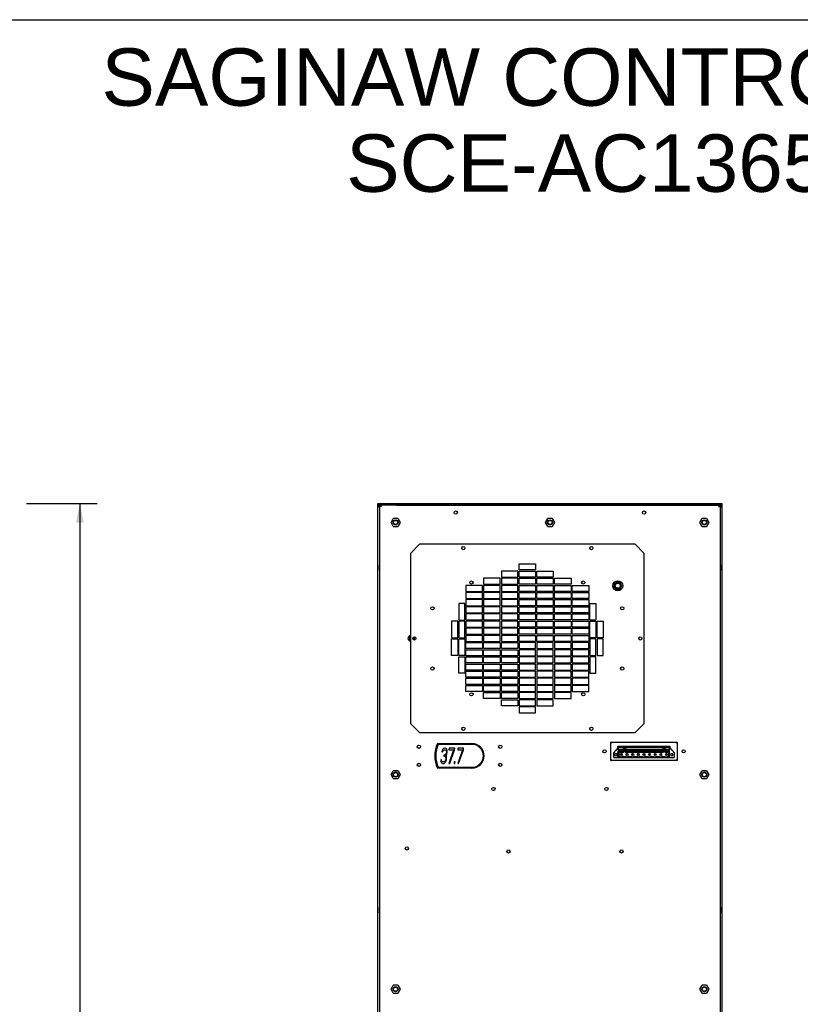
# Model space of a CAD drawing. Header units: inches. Extents: x 0 to 170, y 0 to 110.
# Tile 11 of 12: x 88 to 129, y 59 to 110. Entities that reach past the tile are written whole.
import ezdxf

# ---------------------------------------------------------------- set-up
doc = ezdxf.new("R2010")
doc.units = ezdxf.units.IN
doc.header["$LTSCALE"] = 9.35
doc.header["$MEASUREMENT"] = 0
doc.layers.get('0').update_dxf_attribs({"linetype": 'CONTINUOUS'})
doc.layers.add('DIMENSIONS', color=7, linetype='CONTINUOUS')
doc.styles.get("Standard").update_dxf_attribs({"font": 'arial.ttf'})
doc.dimstyles.new('DIMSTYLE_1', dxfattribs={"dimtxt": 0.85, "dimasz": 1, "dimexe": 0.09, "dimexo": 0.07, "dimgap": 0.0425, "dimtad": 0, "dimtih": 1, "dimtoh": 1, "dimzin": 4, "dimdsep": 46, "dimtxsty": 'Standard', "dimblk": '_FILLED', "dimblk1": '_FILLED', "dimblk2": '_FILLED', "dimcen": 0.09, "dimazin": 1, "dimtfac": 1, "dimtdec": 3, "dimtofl": 0, "dimtmove": 0, "dimatfit": 3, "dimldrblk": '_FILLED', "dimfxl": 0, "dimtolj": 1, "dimtzin": 4, "dimarcsym": 0})

# ---------------------------------------------------------------- blocks, each defined once
blk = doc.blocks.new('_FILLED')
at = {"color": 0, "linetype": 'ByBlock'}
blk.add_solid([(0, 0), (-1, 0.2), (-1, -0.2)], dxfattribs=at)
blk = doc.blocks.new('*D3')
at = {"layer": 'DIMENSIONS', "color": 2, "linetype": 'Continuous'}
for p, q in [((88.746, 84.7), (90.049, 84.7)), ((90.049, 84.7), (92.434, 84.7)), ((91.534, 84.7), (91.534, 55.036)), ((91.534, 23.672), (91.534, 53.336)), ((88.746, 23.672), (90.049, 23.672)), ((90.049, 23.672), (92.434, 23.672))]:
    blk.add_line(p, q, dxfattribs=at)
for p, rotation in [((91.534, 84.7), 90), ((91.534, 23.672), 270)]:
    blk.add_blockref('_FILLED', p, dxfattribs=dict(at, rotation=rotation))
at = {"layer": 'DIMENSIONS', "color": 2, "linetype": 'Continuous', "insert": (91.534, 54.611), "char_height": 0.85, "width": 2.97026, "attachment_point": 2, "line_spacing_factor": 0.9}
blk.add_mtext('61.02', dxfattribs=at)

msp = doc.modelspace()

# ---------------------------------------------------------------- linework, layer by layer
at = {"color": 7, "linetype": 'Continuous'}
for p, q in [((0, 110), (170, 110)), ((107.1129, 23.7504), (107.1129, 84.7004)), ((107.1129, 84.7004), (125.105, 84.7004)), ((125.105, 84.6611), (107.1129, 84.6611)), ((107.1156, 84.6024), (107.1129, 84.5821)), ((107.1523, 84.5261), (107.1129, 84.5261)), ((107.1916, 84.5033), (107.1129, 84.5033)), ((107.152, 84.6502), (107.1358, 84.6376)), ((107.1523, 84.5033), (107.1523, 84.5821)), ((107.1718, 84.6162), (107.1812, 84.6202)), ((107.1812, 84.6202), (107.1913, 84.6217)), ((107.1914, 84.6609), (107.1916, 23.8291)), ((108.0971, 84.6217), (107.1914, 84.6217)), ((107.2113, 24.2228), (107.2113, 84.6167)), ((107.2137, 84.6039), (107.2113, 84.6163)), ((107.2503, 84.5644), (107.2338, 84.5779)), ((107.2507, 84.6165), (107.2507, 84.5771)), ((107.2522, 84.6017), (107.2507, 84.6158)), ((107.2668, 84.57), (107.2633, 84.5754)), ((107.2645, 84.6065), (107.2709, 84.5939)), ((107.2668, 84.57), (107.2713, 84.5654)), ((107.2709, 84.5939), (107.2774, 84.5771)), ((107.2713, 84.5654), (107.2775, 84.5574)), ((107.2774, 84.5771), (107.2837, 84.5582)), ((107.2837, 84.5582), (107.2901, 84.5378)), ((108.0971, 84.6165), (108.0971, 84.6609)), ((108.0971, 84.6165), (124.1208, 84.6165)), ((124.1208, 84.6165), (124.1208, 84.6609)), ((124.1208, 84.6217), (125.0266, 84.6217)), ((124.9511, 84.5699), (124.9555, 84.5771)), ((124.9602, 84.6144), (124.9669, 84.6165)), ((124.9658, 84.6024), (124.9672, 84.6154)), ((124.9671, 84.564), (124.9829, 84.5768)), ((124.9672, 84.5771), (124.9672, 84.6165)), ((125.0038, 84.6028), (125.0066, 84.6163)), ((125.0066, 84.6167), (125.0066, 24.2228)), ((125.0263, 23.8291), (125.0265, 84.6609)), ((125.105, 84.5033), (125.0263, 84.5033)), ((125.0471, 84.6581), (125.0269, 84.6609)), ((125.0604, 84.6018), (125.0643, 84.5923)), ((125.0643, 84.5923), (125.0656, 84.5821)), ((125.0656, 84.5033), (125.0656, 84.5821)), ((125.0656, 84.5261), (125.105, 84.5261)), ((125.105, 23.7504), (125.105, 84.7004)), ((107.1912, 83.8074), (107.2113, 83.8074)), ((107.2113, 83.7321), (107.1916, 83.7321)), ((107.8017, 83.711), (107.9199, 83.9158)), ((107.9199, 83.5063), (107.8017, 83.711)), ((108.1563, 83.9158), (107.9199, 83.9158)), ((107.9199, 83.5063), (108.1563, 83.5063)), ((108.1563, 83.9158), (108.2745, 83.711)), ((108.2745, 83.711), (108.1563, 83.5063)), ((115.8726, 83.711), (115.9908, 83.9158)), ((115.9908, 83.5063), (115.8726, 83.711)), ((116.2271, 83.9158), (115.9908, 83.9158)), ((115.9908, 83.5063), (116.2271, 83.5063)), ((116.2271, 83.9158), (116.3453, 83.711)), ((116.3453, 83.711), (116.2271, 83.5063)), ((123.9434, 83.711), (124.0616, 83.9158)), ((124.0616, 83.5063), (123.9434, 83.711)), ((124.298, 83.9158), (124.0616, 83.9158)), ((124.0616, 83.5063), (124.298, 83.5063)), ((124.298, 83.9158), (124.4162, 83.711)), ((124.4162, 83.711), (124.298, 83.5063)), ((125.0266, 83.8074), (125.0066, 83.8074)), ((125.0263, 83.7321), (125.0066, 83.7321)), ((108.8255, 82.0942), (109.2979, 82.5666)), ((120.5578, 82.5666), (109.2979, 82.5666)), ((120.5578, 82.5666), (121.0302, 82.0942)), ((108.8255, 82.0942), (108.8255, 73.1965)), ((121.0302, 73.1965), (121.0302, 82.0942)), ((107.1995, 81.211), (107.1995, 81.4866)), ((107.208, 81.4852), (107.1995, 81.4866)), ((114.4948, 81.228), (114.4948, 81.543)), ((114.4948, 81.543), (115.3609, 81.543)), ((115.3609, 81.543), (115.3609, 81.228)), ((125.0099, 81.4852), (125.0184, 81.4866)), ((125.0184, 81.4866), (125.0184, 81.211)), ((107.208, 81.2124), (107.1995, 81.211)), ((113.5696, 81.169), (113.5696, 80.854)), ((114.4357, 81.169), (113.5696, 81.169)), ((113.5696, 80.854), (114.4357, 80.854)), ((114.4357, 80.854), (114.4357, 81.169)), ((115.3609, 81.228), (114.4948, 81.228)), ((114.4948, 80.854), (114.4948, 81.169)), ((114.4948, 81.169), (115.3609, 81.169)), ((115.3609, 80.854), (114.4948, 80.854)), ((115.3609, 81.169), (115.3609, 80.854)), ((115.42, 80.854), (115.42, 81.169)), ((115.42, 81.169), (116.2861, 81.169)), ((116.2861, 80.854), (115.42, 80.854)), ((116.2861, 81.169), (116.2861, 80.854)), ((125.0099, 81.2124), (125.0184, 81.211)), ((111.7192, 80.4209), (111.7192, 80.106)), ((112.5853, 80.4209), (111.7192, 80.4209)), ((112.5853, 80.106), (112.5853, 80.4209)), ((112.6444, 80.7949), (112.6444, 80.48)), ((113.5105, 80.7949), (112.6444, 80.7949)), ((112.6444, 80.48), (113.5105, 80.48)), ((112.6444, 80.4209), (112.6444, 80.106)), ((113.5105, 80.4209), (112.6444, 80.4209)), ((113.5105, 80.48), (113.5105, 80.7949)), ((113.5105, 80.106), (113.5105, 80.4209)), ((113.5696, 80.7949), (113.5696, 80.48)), ((114.4357, 80.7949), (113.5696, 80.7949)), ((113.5696, 80.48), (114.4357, 80.48)), ((113.5696, 80.4209), (113.5696, 80.106)), ((114.4357, 80.4209), (113.5696, 80.4209)), ((114.4357, 80.48), (114.4357, 80.7949)), ((114.4357, 80.106), (114.4357, 80.4209)), ((114.4948, 80.48), (114.4948, 80.7949)), ((114.4948, 80.7949), (115.3609, 80.7949)), ((115.3609, 80.48), (114.4948, 80.48)), ((114.4948, 80.106), (114.4948, 80.4209)), ((114.4948, 80.4209), (115.3609, 80.4209)), ((115.3609, 80.7949), (115.3609, 80.48)), ((115.3609, 80.4209), (115.3609, 80.106)), ((115.42, 80.48), (115.42, 80.7949)), ((115.42, 80.7949), (116.2861, 80.7949)), ((116.2861, 80.48), (115.42, 80.48)), ((115.42, 80.106), (115.42, 80.4209)), ((115.42, 80.4209), (116.2861, 80.4209)), ((116.2861, 80.7949), (116.2861, 80.48)), ((116.2861, 80.4209), (116.2861, 80.106)), ((116.3452, 80.48), (116.3452, 80.7949)), ((116.3452, 80.7949), (117.2113, 80.7949)), ((117.2113, 80.48), (116.3452, 80.48)), ((116.3452, 80.106), (116.3452, 80.4209)), ((116.3452, 80.4209), (117.2113, 80.4209)), ((117.2113, 80.7949), (117.2113, 80.48)), ((117.2113, 80.4209), (117.2113, 80.106)), ((117.2704, 80.106), (117.2704, 80.4209)), ((117.2704, 80.4209), (118.1365, 80.4209)), ((118.1365, 80.4209), (118.1365, 80.106)), ((119.5443, 80.5883), (119.4363, 80.4012)), ((119.4363, 80.4012), (119.5443, 80.2142)), ((119.7602, 80.5883), (119.5443, 80.5883)), ((119.8682, 80.4012), (119.7602, 80.5883)), ((119.7602, 80.2142), (119.8682, 80.4012)), ((111.7192, 80.106), (112.5853, 80.106)), ((111.7192, 80.0469), (111.7192, 79.732)), ((112.5853, 80.0469), (111.7192, 80.0469)), ((112.5853, 79.732), (112.5853, 80.0469)), ((112.6444, 80.106), (113.5105, 80.106)), ((112.6444, 80.0469), (112.6444, 79.732)), ((113.5105, 80.0469), (112.6444, 80.0469)), ((113.5105, 79.732), (113.5105, 80.0469)), ((113.5696, 80.106), (114.4357, 80.106)), ((113.5696, 80.0469), (113.5696, 79.732)), ((114.4357, 80.0469), (113.5696, 80.0469)), ((114.4357, 79.732), (114.4357, 80.0469)), ((115.3609, 80.106), (114.4948, 80.106)), ((114.4948, 79.732), (114.4948, 80.0469)), ((114.4948, 80.0469), (115.3609, 80.0469)), ((115.3609, 80.0469), (115.3609, 79.732)), ((116.2861, 80.106), (115.42, 80.106)), ((115.42, 79.732), (115.42, 80.0469)), ((115.42, 80.0469), (116.2861, 80.0469)), ((116.2861, 80.0469), (116.2861, 79.732)), ((117.2113, 80.106), (116.3452, 80.106)), ((116.3452, 79.732), (116.3452, 80.0469)), ((116.3452, 80.0469), (117.2113, 80.0469)), ((117.2113, 80.0469), (117.2113, 79.732)), ((118.1365, 80.106), (117.2704, 80.106)), ((117.2704, 79.732), (117.2704, 80.0469)), ((117.2704, 80.0469), (118.1365, 80.0469)), ((118.1365, 80.0469), (118.1365, 79.732)), ((119.5443, 80.2142), (119.7602, 80.2142)), ((111.3452, 79.4662), (111.3452, 78.6001)), ((111.6601, 79.4662), (111.3452, 79.4662)), ((111.6601, 78.6001), (111.6601, 79.4662)), ((111.7192, 79.732), (112.5853, 79.732)), ((111.7192, 79.6729), (111.7192, 79.3579)), ((112.5853, 79.6729), (111.7192, 79.6729)), ((111.7192, 79.3579), (112.5853, 79.3579)), ((111.7192, 79.2989), (111.7192, 78.9839)), ((112.5853, 79.2989), (111.7192, 79.2989)), ((112.5853, 79.3579), (112.5853, 79.6729)), ((112.5853, 78.9839), (112.5853, 79.2989)), ((112.6444, 79.732), (113.5105, 79.732)), ((112.6444, 79.6729), (112.6444, 79.3579)), ((113.5105, 79.6729), (112.6444, 79.6729)), ((112.6444, 79.3579), (113.5105, 79.3579)), ((112.6444, 79.2989), (112.6444, 78.9839)), ((113.5105, 79.2989), (112.6444, 79.2989)), ((113.5105, 79.3579), (113.5105, 79.6729)), ((113.5105, 78.9839), (113.5105, 79.2989)), ((113.5696, 79.732), (114.4357, 79.732)), ((113.5696, 79.6729), (113.5696, 79.3579)), ((114.4357, 79.6729), (113.5696, 79.6729)), ((113.5696, 79.3579), (114.4357, 79.3579)), ((113.5696, 79.2989), (113.5696, 78.9839)), ((114.4357, 79.2989), (113.5696, 79.2989)), ((114.4357, 79.3579), (114.4357, 79.6729)), ((114.4357, 78.9839), (114.4357, 79.2989)), ((115.3609, 79.732), (114.4948, 79.732)), ((114.4948, 79.3579), (114.4948, 79.6729)), ((114.4948, 79.6729), (115.3609, 79.6729)), ((115.3609, 79.3579), (114.4948, 79.3579)), ((114.4948, 78.9839), (114.4948, 79.2989)), ((114.4948, 79.2989), (115.3609, 79.2989)), ((115.3609, 79.6729), (115.3609, 79.3579)), ((115.3609, 79.2989), (115.3609, 78.9839)), ((116.2861, 79.732), (115.42, 79.732)), ((115.42, 79.3579), (115.42, 79.6729)), ((115.42, 79.6729), (116.2861, 79.6729)), ((116.2861, 79.3579), (115.42, 79.3579)), ((115.42, 78.9839), (115.42, 79.2989)), ((115.42, 79.2989), (116.2861, 79.2989)), ((116.2861, 79.6729), (116.2861, 79.3579)), ((116.2861, 79.2989), (116.2861, 78.9839)), ((117.2113, 79.732), (116.3452, 79.732)), ((116.3452, 79.3579), (116.3452, 79.6729)), ((116.3452, 79.6729), (117.2113, 79.6729)), ((117.2113, 79.3579), (116.3452, 79.3579)), ((116.3452, 78.9839), (116.3452, 79.2989)), ((116.3452, 79.2989), (117.2113, 79.2989)), ((117.2113, 79.6729), (117.2113, 79.3579)), ((117.2113, 79.2989), (117.2113, 78.9839)), ((118.1365, 79.732), (117.2704, 79.732)), ((117.2704, 79.3579), (117.2704, 79.6729)), ((117.2704, 79.6729), (118.1365, 79.6729)), ((118.1365, 79.3579), (117.2704, 79.3579)), ((117.2704, 78.9839), (117.2704, 79.2989)), ((117.2704, 79.2989), (118.1365, 79.2989)), ((118.1365, 79.6729), (118.1365, 79.3579)), ((118.1365, 79.2989), (118.1365, 78.9839)), ((118.1956, 78.6001), (118.1956, 79.4662)), ((118.1956, 79.4662), (118.5105, 79.4662)), ((118.5105, 79.4662), (118.5105, 78.6001)), ((111.7192, 78.9839), (112.5853, 78.9839)), ((111.7192, 78.9249), (111.7192, 78.6099)), ((112.5853, 78.9249), (111.7192, 78.9249)), ((112.5853, 78.6099), (112.5853, 78.9249)), ((112.6444, 78.9839), (113.5105, 78.9839)), ((112.6444, 78.9249), (112.6444, 78.6099)), ((113.5105, 78.9249), (112.6444, 78.9249)), ((113.5105, 78.6099), (113.5105, 78.9249)), ((113.5696, 78.9839), (114.4357, 78.9839)), ((113.5696, 78.9249), (113.5696, 78.6099)), ((114.4357, 78.9249), (113.5696, 78.9249)), ((114.4357, 78.6099), (114.4357, 78.9249)), ((115.3609, 78.9839), (114.4948, 78.9839)), ((114.4948, 78.6099), (114.4948, 78.9249)), ((114.4948, 78.9249), (115.3609, 78.9249)), ((115.3609, 78.9249), (115.3609, 78.6099)), ((116.2861, 78.9839), (115.42, 78.9839)), ((115.42, 78.6099), (115.42, 78.9249)), ((115.42, 78.9249), (116.2861, 78.9249)), ((116.2861, 78.9249), (116.2861, 78.6099)), ((117.2113, 78.9839), (116.3452, 78.9839)), ((116.3452, 78.6099), (116.3452, 78.9249)), ((116.3452, 78.9249), (117.2113, 78.9249)), ((117.2113, 78.9249), (117.2113, 78.6099)), ((118.1365, 78.9839), (117.2704, 78.9839)), ((117.2704, 78.6099), (117.2704, 78.9249)), ((117.2704, 78.9249), (118.1365, 78.9249)), ((118.1365, 78.9249), (118.1365, 78.6099)), ((110.9712, 78.541), (110.9712, 77.6749)), ((111.2861, 78.541), (110.9712, 78.541)), ((111.2861, 77.6749), (111.2861, 78.541)), ((111.3452, 78.6001), (111.6601, 78.6001)), ((111.3452, 78.541), (111.3452, 77.6749)), ((111.6601, 78.541), (111.3452, 78.541)), ((111.6601, 77.6749), (111.6601, 78.541)), ((111.7192, 78.6099), (112.5853, 78.6099)), ((111.7192, 78.5508), (111.7192, 78.2359)), ((112.5853, 78.5508), (111.7192, 78.5508)), ((112.5853, 78.2359), (112.5853, 78.5508)), ((112.6444, 78.6099), (113.5105, 78.6099)), ((112.6444, 78.5508), (112.6444, 78.2359)), ((113.5105, 78.5508), (112.6444, 78.5508)), ((113.5105, 78.2359), (113.5105, 78.5508)), ((113.5696, 78.6099), (114.4357, 78.6099)), ((113.5696, 78.5508), (113.5696, 78.2359)), ((114.4357, 78.5508), (113.5696, 78.5508)), ((114.4357, 78.2359), (114.4357, 78.5508)), ((115.3609, 78.6099), (114.4948, 78.6099)), ((114.4948, 78.2359), (114.4948, 78.5508)), ((114.4948, 78.5508), (115.3609, 78.5508)), ((115.3609, 78.5508), (115.3609, 78.2359)), ((116.2861, 78.6099), (115.42, 78.6099)), ((115.42, 78.2359), (115.42, 78.5508)), ((115.42, 78.5508), (116.2861, 78.5508)), ((116.2861, 78.5508), (116.2861, 78.2359)), ((117.2113, 78.6099), (116.3452, 78.6099)), ((116.3452, 78.2359), (116.3452, 78.5508)), ((116.3452, 78.5508), (117.2113, 78.5508)), ((117.2113, 78.5508), (117.2113, 78.2359)), ((118.1365, 78.6099), (117.2704, 78.6099)), ((117.2704, 78.2359), (117.2704, 78.5508)), ((117.2704, 78.5508), (118.1365, 78.5508)), ((118.1365, 78.5508), (118.1365, 78.2359)), ((118.5105, 78.6001), (118.1956, 78.6001)), ((118.1956, 77.6749), (118.1956, 78.541)), ((118.1956, 78.541), (118.5105, 78.541)), ((118.5105, 78.541), (118.5105, 77.6749)), ((118.5696, 77.6749), (118.5696, 78.541)), ((118.5696, 78.541), (118.8845, 78.541)), ((118.8845, 78.541), (118.8845, 77.6749)), ((111.7192, 78.2359), (112.5853, 78.2359)), ((111.7192, 78.1768), (111.7192, 77.8619)), ((112.5853, 78.1768), (111.7192, 78.1768)), ((111.7192, 77.8619), (112.5853, 77.8619)), ((111.7192, 77.8028), (111.7192, 77.4879)), ((112.5853, 77.8028), (111.7192, 77.8028)), ((112.5853, 77.8619), (112.5853, 78.1768)), ((112.5853, 77.4879), (112.5853, 77.8028)), ((112.6444, 78.2359), (113.5105, 78.2359)), ((112.6444, 78.1768), (112.6444, 77.8619)), ((113.5105, 78.1768), (112.6444, 78.1768)), ((112.6444, 77.8619), (113.5105, 77.8619)), ((112.6444, 77.8028), (112.6444, 77.4879)), ((113.5105, 77.8028), (112.6444, 77.8028)), ((113.5105, 77.8619), (113.5105, 78.1768)), ((113.5105, 77.4879), (113.5105, 77.8028)), ((113.5696, 78.2359), (114.4357, 78.2359)), ((113.5696, 78.1768), (113.5696, 77.8619)), ((114.4357, 78.1768), (113.5696, 78.1768)), ((113.5696, 77.8619), (114.4357, 77.8619)), ((113.5696, 77.8028), (113.5696, 77.4879)), ((114.4357, 77.8028), (113.5696, 77.8028)), ((114.4357, 77.8619), (114.4357, 78.1768)), ((114.4357, 77.4879), (114.4357, 77.8028)), ((115.3609, 78.2359), (114.4948, 78.2359)), ((114.4948, 77.8619), (114.4948, 78.1768)), ((114.4948, 78.1768), (115.3609, 78.1768)), ((115.3609, 77.8619), (114.4948, 77.8619)), ((114.4948, 77.4879), (114.4948, 77.8028)), ((114.4948, 77.8028), (115.3609, 77.8028)), ((115.3609, 78.1768), (115.3609, 77.8619)), ((115.3609, 77.8028), (115.3609, 77.4879)), ((116.2861, 78.2359), (115.42, 78.2359)), ((115.42, 77.8619), (115.42, 78.1768)), ((115.42, 78.1768), (116.2861, 78.1768)), ((116.2861, 77.8619), (115.42, 77.8619)), ((115.42, 77.4879), (115.42, 77.8028)), ((115.42, 77.8028), (116.2861, 77.8028)), ((116.2861, 78.1768), (116.2861, 77.8619)), ((116.2861, 77.8028), (116.2861, 77.4879)), ((117.2113, 78.2359), (116.3452, 78.2359)), ((116.3452, 77.8619), (116.3452, 78.1768)), ((116.3452, 78.1768), (117.2113, 78.1768)), ((117.2113, 77.8619), (116.3452, 77.8619)), ((116.3452, 77.4879), (116.3452, 77.8028)), ((116.3452, 77.8028), (117.2113, 77.8028)), ((117.2113, 78.1768), (117.2113, 77.8619)), ((117.2113, 77.8028), (117.2113, 77.4879)), ((118.1365, 78.2359), (117.2704, 78.2359)), ((117.2704, 77.8619), (117.2704, 78.1768)), ((117.2704, 78.1768), (118.1365, 78.1768)), ((118.1365, 77.8619), (117.2704, 77.8619)), ((117.2704, 77.4879), (117.2704, 77.8028)), ((117.2704, 77.8028), (118.1365, 77.8028)), ((118.1365, 78.1768), (118.1365, 77.8619)), ((118.1365, 77.8028), (118.1365, 77.4879)), ((108.7687, 77.7438), (108.7118, 77.6453)), ((108.7118, 77.6453), (108.7687, 77.5469)), ((108.8255, 77.7438), (108.7687, 77.7438)), ((108.7687, 77.5469), (108.8255, 77.5469)), ((109.0223, 77.5607), (109.0223, 77.7299)), ((110.9712, 77.6749), (111.2861, 77.6749)), ((110.9712, 76.7497), (110.9712, 77.6158)), ((110.9712, 77.6158), (111.2861, 77.6158)), ((111.2861, 77.6158), (111.2861, 76.7497)), ((111.3452, 77.6749), (111.6601, 77.6749)), ((111.3452, 76.7497), (111.3452, 77.6158)), ((111.3452, 77.6158), (111.6601, 77.6158)), ((111.6601, 77.6158), (111.6601, 76.7497)), ((111.7192, 77.4879), (112.5853, 77.4879)), ((111.7192, 77.1138), (111.7192, 77.4288)), ((111.7192, 77.4288), (112.5853, 77.4288)), ((112.5853, 77.4288), (112.5853, 77.1138)), ((112.6444, 77.4879), (113.5105, 77.4879)), ((112.6444, 77.1138), (112.6444, 77.4288)), ((112.6444, 77.4288), (113.5105, 77.4288)), ((113.5105, 77.4288), (113.5105, 77.1138)), ((113.5696, 77.4879), (114.4357, 77.4879)), ((113.5696, 77.1138), (113.5696, 77.4288)), ((113.5696, 77.4288), (114.4357, 77.4288)), ((114.4357, 77.4288), (114.4357, 77.1138)), ((115.3609, 77.4879), (114.4948, 77.4879)), ((114.4948, 77.4288), (114.4948, 77.1138)), ((115.3609, 77.4288), (114.4948, 77.4288)), ((115.3609, 77.1138), (115.3609, 77.4288)), ((116.2861, 77.4879), (115.42, 77.4879)), ((115.42, 77.4288), (115.42, 77.1138)), ((116.2861, 77.4288), (115.42, 77.4288)), ((116.2861, 77.1138), (116.2861, 77.4288)), ((117.2113, 77.4879), (116.3452, 77.4879)), ((116.3452, 77.4288), (116.3452, 77.1138)), ((117.2113, 77.4288), (116.3452, 77.4288)), ((117.2113, 77.1138), (117.2113, 77.4288)), ((118.1365, 77.4879), (117.2704, 77.4879)), ((117.2704, 77.4288), (117.2704, 77.1138)), ((118.1365, 77.4288), (117.2704, 77.4288)), ((118.1365, 77.1138), (118.1365, 77.4288)), ((118.5105, 77.6749), (118.1956, 77.6749)), ((118.1956, 77.6158), (118.1956, 76.7497)), ((118.5105, 77.6158), (118.1956, 77.6158)), ((118.5105, 76.7497), (118.5105, 77.6158)), ((118.8845, 77.6749), (118.5696, 77.6749)), ((118.5696, 77.6158), (118.5696, 76.7497)), ((118.8845, 77.6158), (118.5696, 77.6158)), ((118.8845, 76.7497), (118.8845, 77.6158)), ((111.2861, 76.7497), (110.9712, 76.7497)), ((111.6601, 76.7497), (111.3452, 76.7497)), ((112.5853, 77.1138), (111.7192, 77.1138)), ((111.7192, 76.7398), (111.7192, 77.0548)), ((111.7192, 77.0548), (112.5853, 77.0548)), ((112.5853, 76.7398), (111.7192, 76.7398)), ((112.5853, 77.0548), (112.5853, 76.7398)), ((113.5105, 77.1138), (112.6444, 77.1138)), ((112.6444, 76.7398), (112.6444, 77.0548)), ((112.6444, 77.0548), (113.5105, 77.0548)), ((113.5105, 76.7398), (112.6444, 76.7398)), ((113.5105, 77.0548), (113.5105, 76.7398)), ((114.4357, 77.1138), (113.5696, 77.1138)), ((113.5696, 76.7398), (113.5696, 77.0548)), ((113.5696, 77.0548), (114.4357, 77.0548)), ((114.4357, 76.7398), (113.5696, 76.7398)), ((114.4357, 77.0548), (114.4357, 76.7398)), ((114.4948, 77.1138), (115.3609, 77.1138)), ((114.4948, 77.0548), (114.4948, 76.7398)), ((115.3609, 77.0548), (114.4948, 77.0548)), ((114.4948, 76.7398), (115.3609, 76.7398)), ((115.3609, 76.7398), (115.3609, 77.0548)), ((115.42, 77.1138), (116.2861, 77.1138)), ((115.42, 77.0548), (115.42, 76.7398)), ((116.2861, 77.0548), (115.42, 77.0548)), ((115.42, 76.7398), (116.2861, 76.7398)), ((116.2861, 76.7398), (116.2861, 77.0548)), ((116.3452, 77.1138), (117.2113, 77.1138)), ((116.3452, 77.0548), (116.3452, 76.7398)), ((117.2113, 77.0548), (116.3452, 77.0548)), ((116.3452, 76.7398), (117.2113, 76.7398)), ((117.2113, 76.7398), (117.2113, 77.0548)), ((117.2704, 77.1138), (118.1365, 77.1138)), ((117.2704, 77.0548), (117.2704, 76.7398)), ((118.1365, 77.0548), (117.2704, 77.0548)), ((117.2704, 76.7398), (118.1365, 76.7398)), ((118.1365, 76.7398), (118.1365, 77.0548)), ((118.1956, 76.7497), (118.5105, 76.7497)), ((118.5696, 76.7497), (118.8845, 76.7497)), ((111.3452, 75.8245), (111.3452, 76.6906)), ((111.3452, 76.6906), (111.6601, 76.6906)), ((111.6601, 76.6906), (111.6601, 75.8245)), ((111.7192, 76.3658), (111.7192, 76.6808)), ((111.7192, 76.6808), (112.5853, 76.6808)), ((112.5853, 76.3658), (111.7192, 76.3658)), ((111.7192, 75.9918), (111.7192, 76.3068)), ((111.7192, 76.3068), (112.5853, 76.3068)), ((112.5853, 76.6808), (112.5853, 76.3658)), ((112.5853, 76.3068), (112.5853, 75.9918)), ((112.6444, 76.3658), (112.6444, 76.6808)), ((112.6444, 76.6808), (113.5105, 76.6808)), ((113.5105, 76.3658), (112.6444, 76.3658)), ((112.6444, 75.9918), (112.6444, 76.3068)), ((112.6444, 76.3068), (113.5105, 76.3068)), ((113.5105, 76.6808), (113.5105, 76.3658)), ((113.5105, 76.3068), (113.5105, 75.9918)), ((113.5696, 76.3658), (113.5696, 76.6808)), ((113.5696, 76.6808), (114.4357, 76.6808)), ((114.4357, 76.3658), (113.5696, 76.3658)), ((113.5696, 75.9918), (113.5696, 76.3068)), ((113.5696, 76.3068), (114.4357, 76.3068)), ((114.4357, 76.6808), (114.4357, 76.3658)), ((114.4357, 76.3068), (114.4357, 75.9918)), ((114.4948, 76.6808), (114.4948, 76.3658)), ((115.3609, 76.6808), (114.4948, 76.6808)), ((114.4948, 76.3658), (115.3609, 76.3658)), ((114.4948, 76.3068), (114.4948, 75.9918)), ((115.3609, 76.3068), (114.4948, 76.3068)), ((115.3609, 76.3658), (115.3609, 76.6808)), ((115.3609, 75.9918), (115.3609, 76.3068)), ((115.42, 76.6808), (115.42, 76.3658)), ((116.2861, 76.6808), (115.42, 76.6808)), ((115.42, 76.3658), (116.2861, 76.3658)), ((115.42, 76.3068), (115.42, 75.9918)), ((116.2861, 76.3068), (115.42, 76.3068)), ((116.2861, 76.3658), (116.2861, 76.6808)), ((116.2861, 75.9918), (116.2861, 76.3068)), ((116.3452, 76.6808), (116.3452, 76.3658)), ((117.2113, 76.6808), (116.3452, 76.6808)), ((116.3452, 76.3658), (117.2113, 76.3658)), ((116.3452, 76.3068), (116.3452, 75.9918)), ((117.2113, 76.3068), (116.3452, 76.3068)), ((117.2113, 76.3658), (117.2113, 76.6808)), ((117.2113, 75.9918), (117.2113, 76.3068)), ((117.2704, 76.6808), (117.2704, 76.3658)), ((118.1365, 76.6808), (117.2704, 76.6808)), ((117.2704, 76.3658), (118.1365, 76.3658)), ((117.2704, 76.3068), (117.2704, 75.9918)), ((118.1365, 76.3068), (117.2704, 76.3068)), ((118.1365, 76.3658), (118.1365, 76.6808)), ((118.1365, 75.9918), (118.1365, 76.3068)), ((118.1956, 76.6906), (118.1956, 75.8245)), ((118.5105, 76.6906), (118.1956, 76.6906)), ((118.5105, 75.8245), (118.5105, 76.6906)), ((111.6601, 75.8245), (111.3452, 75.8245)), ((112.5853, 75.9918), (111.7192, 75.9918)), ((111.7192, 75.6178), (111.7192, 75.9327)), ((111.7192, 75.9327), (112.5853, 75.9327)), ((112.5853, 75.9327), (112.5853, 75.6178)), ((113.5105, 75.9918), (112.6444, 75.9918)), ((112.6444, 75.6178), (112.6444, 75.9327)), ((112.6444, 75.9327), (113.5105, 75.9327)), ((113.5105, 75.9327), (113.5105, 75.6178)), ((114.4357, 75.9918), (113.5696, 75.9918)), ((113.5696, 75.6178), (113.5696, 75.9327)), ((113.5696, 75.9327), (114.4357, 75.9327)), ((114.4357, 75.9327), (114.4357, 75.6178)), ((114.4948, 75.9918), (115.3609, 75.9918)), ((114.4948, 75.9327), (114.4948, 75.6178)), ((115.3609, 75.9327), (114.4948, 75.9327)), ((115.3609, 75.6178), (115.3609, 75.9327)), ((115.42, 75.9918), (116.2861, 75.9918)), ((115.42, 75.9327), (115.42, 75.6178)), ((116.2861, 75.9327), (115.42, 75.9327)), ((116.2861, 75.6178), (116.2861, 75.9327)), ((116.3452, 75.9918), (117.2113, 75.9918)), ((116.3452, 75.9327), (116.3452, 75.6178)), ((117.2113, 75.9327), (116.3452, 75.9327)), ((117.2113, 75.6178), (117.2113, 75.9327)), ((117.2704, 75.9918), (118.1365, 75.9918)), ((117.2704, 75.9327), (117.2704, 75.6178)), ((118.1365, 75.9327), (117.2704, 75.9327)), ((118.1365, 75.6178), (118.1365, 75.9327)), ((118.1956, 75.8245), (118.5105, 75.8245)), ((112.5853, 75.6178), (111.7192, 75.6178)), ((111.7192, 75.2438), (111.7192, 75.5587)), ((111.7192, 75.5587), (112.5853, 75.5587)), ((112.5853, 75.2438), (111.7192, 75.2438)), ((111.7192, 74.8697), (111.7192, 75.1847)), ((111.7192, 75.1847), (112.5853, 75.1847)), ((112.5853, 75.5587), (112.5853, 75.2438)), ((112.5853, 75.1847), (112.5853, 74.8697)), ((113.5105, 75.6178), (112.6444, 75.6178)), ((112.6444, 75.2438), (112.6444, 75.5587)), ((112.6444, 75.5587), (113.5105, 75.5587)), ((113.5105, 75.2438), (112.6444, 75.2438)), ((112.6444, 74.8697), (112.6444, 75.1847)), ((112.6444, 75.1847), (113.5105, 75.1847)), ((113.5105, 75.5587), (113.5105, 75.2438)), ((113.5105, 75.1847), (113.5105, 74.8697)), ((114.4357, 75.6178), (113.5696, 75.6178)), ((113.5696, 75.2438), (113.5696, 75.5587)), ((113.5696, 75.5587), (114.4357, 75.5587)), ((114.4357, 75.2438), (113.5696, 75.2438)), ((113.5696, 74.8697), (113.5696, 75.1847)), ((113.5696, 75.1847), (114.4357, 75.1847)), ((114.4357, 75.5587), (114.4357, 75.2438)), ((114.4357, 75.1847), (114.4357, 74.8697)), ((114.4948, 75.6178), (115.3609, 75.6178)), ((114.4948, 75.5587), (114.4948, 75.2438)), ((115.3609, 75.5587), (114.4948, 75.5587)), ((114.4948, 75.2438), (115.3609, 75.2438)), ((114.4948, 75.1847), (114.4948, 74.8697)), ((115.3609, 75.1847), (114.4948, 75.1847)), ((115.3609, 75.2438), (115.3609, 75.5587)), ((115.3609, 74.8697), (115.3609, 75.1847)), ((115.42, 75.6178), (116.2861, 75.6178)), ((115.42, 75.5587), (115.42, 75.2438)), ((116.2861, 75.5587), (115.42, 75.5587)), ((115.42, 75.2438), (116.2861, 75.2438)), ((115.42, 75.1847), (115.42, 74.8697)), ((116.2861, 75.1847), (115.42, 75.1847)), ((116.2861, 75.2438), (116.2861, 75.5587)), ((116.2861, 74.8697), (116.2861, 75.1847)), ((116.3452, 75.6178), (117.2113, 75.6178)), ((116.3452, 75.5587), (116.3452, 75.2438)), ((117.2113, 75.5587), (116.3452, 75.5587)), ((116.3452, 75.2438), (117.2113, 75.2438)), ((116.3452, 75.1847), (116.3452, 74.8697)), ((117.2113, 75.1847), (116.3452, 75.1847)), ((117.2113, 75.2438), (117.2113, 75.5587)), ((117.2113, 74.8697), (117.2113, 75.1847)), ((117.2704, 75.6178), (118.1365, 75.6178)), ((117.2704, 75.5587), (117.2704, 75.2438)), ((118.1365, 75.5587), (117.2704, 75.5587)), ((117.2704, 75.2438), (118.1365, 75.2438)), ((117.2704, 75.1847), (117.2704, 74.8697)), ((118.1365, 75.1847), (117.2704, 75.1847)), ((118.1365, 75.2438), (118.1365, 75.5587)), ((118.1365, 74.8697), (118.1365, 75.1847)), ((112.5853, 74.8697), (111.7192, 74.8697)), ((113.5105, 74.8697), (112.6444, 74.8697)), ((112.6444, 74.4957), (112.6444, 74.8107)), ((112.6444, 74.8107), (113.5105, 74.8107)), ((113.5105, 74.8107), (113.5105, 74.4957)), ((114.4357, 74.8697), (113.5696, 74.8697)), ((113.5696, 74.4957), (113.5696, 74.8107)), ((113.5696, 74.8107), (114.4357, 74.8107)), ((114.4357, 74.8107), (114.4357, 74.4957)), ((114.4948, 74.8697), (115.3609, 74.8697)), ((114.4948, 74.8107), (114.4948, 74.4957)), ((115.3609, 74.8107), (114.4948, 74.8107)), ((115.3609, 74.4957), (115.3609, 74.8107)), ((115.42, 74.8697), (116.2861, 74.8697)), ((115.42, 74.8107), (115.42, 74.4957)), ((116.2861, 74.8107), (115.42, 74.8107)), ((116.2861, 74.4957), (116.2861, 74.8107)), ((116.3452, 74.8697), (117.2113, 74.8697)), ((116.3452, 74.8107), (116.3452, 74.4957)), ((117.2113, 74.8107), (116.3452, 74.8107)), ((117.2113, 74.4957), (117.2113, 74.8107)), ((117.2704, 74.8697), (118.1365, 74.8697)), ((113.5105, 74.4957), (112.6444, 74.4957)), ((114.4357, 74.4957), (113.5696, 74.4957)), ((113.5696, 74.1217), (113.5696, 74.4367)), ((113.5696, 74.4367), (114.4357, 74.4367)), ((114.4357, 74.4367), (114.4357, 74.1217)), ((114.4948, 74.4957), (115.3609, 74.4957)), ((114.4948, 74.4367), (114.4948, 74.1217)), ((115.3609, 74.4367), (114.4948, 74.4367)), ((115.3609, 74.1217), (115.3609, 74.4367)), ((115.42, 74.4957), (116.2861, 74.4957)), ((115.42, 74.4367), (115.42, 74.1217)), ((116.2861, 74.4367), (115.42, 74.4367)), ((116.2861, 74.1217), (116.2861, 74.4367)), ((116.3452, 74.4957), (117.2113, 74.4957)), ((114.4357, 74.1217), (113.5696, 74.1217)), ((114.4948, 74.1217), (115.3609, 74.1217)), ((114.4948, 74.0627), (114.4948, 73.7477)), ((115.3609, 74.0627), (114.4948, 74.0627)), ((114.4948, 73.7477), (115.3609, 73.7477)), ((115.3609, 73.7477), (115.3609, 74.0627)), ((115.42, 74.1217), (116.2861, 74.1217)), ((109.2979, 72.7241), (108.8255, 73.1965)), ((121.0302, 73.1965), (120.5578, 72.7241)), ((109.2979, 72.7241), (120.5578, 72.7241)), ((110.2284, 72.1461), (112.0282, 72.1461)), ((112.0282, 72.1067), (110.268, 72.1067)), ((119.2979, 71.2674), (119.2979, 72.2123)), ((119.2979, 72.2123), (122.7625, 72.2123)), ((119.3296, 72.1827), (119.3373, 72.1729)), ((122.7625, 72.2123), (122.7625, 71.2674)), ((110.4763, 71.7827), (110.4599, 71.7157)), ((110.4599, 71.7157), (110.5009, 71.7157)), ((110.5174, 71.8497), (110.4763, 71.7827)), ((110.5009, 71.7157), (110.5235, 71.766)), ((110.5543, 71.8833), (110.5174, 71.8497)), ((110.5235, 71.766), (110.5522, 71.7995)), ((110.5522, 71.7995), (110.5953, 71.8162)), ((110.6138, 71.9), (110.5543, 71.8833)), ((110.6485, 71.5817), (110.5952, 71.5482)), ((110.5953, 71.8162), (110.6281, 71.8162)), ((110.6302, 71.9), (110.6138, 71.9)), ((110.6281, 71.8162), (110.6671, 71.7995)), ((110.6855, 71.8833), (110.6302, 71.9)), ((110.669, 71.6152), (110.6485, 71.5817)), ((110.6671, 71.7995), (110.6875, 71.766)), ((110.6937, 71.6822), (110.669, 71.6152)), ((110.7142, 71.8497), (110.6855, 71.8833)), ((110.6875, 71.766), (110.6978, 71.7157)), ((110.6978, 71.7157), (110.6937, 71.6822)), ((110.6957, 71.5649), (110.7182, 71.6152)), ((110.7388, 71.7828), (110.7142, 71.8497)), ((110.7182, 71.6152), (110.7347, 71.6822)), ((110.7347, 71.6822), (110.7388, 71.7158)), ((110.7388, 71.7158), (110.7388, 71.7828)), ((111.071, 71.8162), (110.8206, 71.1126)), ((110.8352, 71.9), (110.825, 71.8162)), ((110.825, 71.8162), (111.071, 71.8162)), ((111.1305, 71.9), (110.8352, 71.9)), ((110.8698, 71.1126), (111.1202, 71.8162)), ((111.1202, 71.8162), (111.1305, 71.9)), ((111.5385, 71.8162), (111.2881, 71.1126)), ((111.3028, 71.9), (111.2925, 71.8162)), ((111.2925, 71.8162), (111.5385, 71.8162)), ((111.598, 71.9), (111.3028, 71.9)), ((111.3373, 71.1126), (111.5877, 71.8162)), ((111.5877, 71.8162), (111.598, 71.9)), ((119.4554, 71.6611), (119.6877, 71.9446)), ((119.4554, 71.4249), (119.4554, 71.6611)), ((119.6306, 71.6208), (119.4967, 71.6091)), ((119.4967, 71.6091), (119.4967, 71.5202)), ((119.6306, 71.5085), (119.6306, 71.6208)), ((119.6562, 71.9061), (119.6562, 72.0036)), ((119.6562, 72.0036), (122.3845, 72.0036)), ((119.6759, 71.4249), (119.6759, 71.7556)), ((119.6759, 71.7556), (119.9436, 71.7556)), ((119.6759, 71.7292), (119.9436, 71.7292)), ((119.6877, 71.7556), (119.6877, 71.9879)), ((119.6877, 71.9879), (122.3649, 71.9879)), ((119.6877, 71.9642), (122.3649, 71.9642)), ((119.6877, 71.9446), (122.3649, 71.9446)), ((119.6877, 71.8304), (119.9436, 71.8304)), ((119.6877, 71.7831), (119.9436, 71.7831)), ((119.7113, 71.6992), (119.7113, 71.5942)), ((119.9751, 71.6992), (119.7113, 71.6992)), ((119.7113, 71.6886), (119.9751, 71.6886)), ((119.7428, 71.5942), (119.7113, 71.5942)), ((119.7428, 71.5548), (119.7428, 71.5942)), ((119.8216, 71.5942), (119.8216, 71.5548)), ((119.8609, 71.5942), (119.8216, 71.5942)), ((119.8609, 71.5548), (119.8609, 71.5942)), ((119.9436, 71.7292), (119.9436, 71.8737)), ((119.9436, 71.8737), (120.0775, 71.8737)), ((119.9751, 71.6886), (119.9751, 71.8461)), ((120.046, 71.8461), (119.9751, 71.8461)), ((119.9751, 71.8304), (120.046, 71.8304)), ((119.9751, 71.7831), (120.046, 71.7831)), ((120.046, 71.7218), (119.9751, 71.7218)), ((120.046, 71.6886), (120.046, 71.8461)), ((122.0499, 71.6992), (120.046, 71.6992)), ((120.046, 71.6886), (122.0499, 71.6886)), ((120.0775, 71.8737), (120.0775, 71.7292)), ((120.0775, 71.8304), (122.0184, 71.8304)), ((120.0775, 71.7831), (122.0184, 71.7831)), ((120.0775, 71.7556), (122.0184, 71.7556)), ((120.0775, 71.7292), (122.0184, 71.7292)), ((120.1168, 71.5942), (120.1168, 71.5548)), ((120.1562, 71.5942), (120.1168, 71.5942)), ((120.1562, 71.5548), (120.1562, 71.5942)), ((120.4121, 71.5942), (120.4121, 71.5548)), ((120.4515, 71.5942), (120.4121, 71.5942)), ((120.4515, 71.5548), (120.4515, 71.5942)), ((120.7074, 71.5942), (120.7074, 71.5548)), ((120.7467, 71.5942), (120.7074, 71.5942)), ((120.7467, 71.5548), (120.7467, 71.5942)), ((121.0027, 71.5942), (121.0027, 71.5548)), ((121.042, 71.5942), (121.0027, 71.5942)), ((121.042, 71.5548), (121.042, 71.5942)), ((121.2979, 71.5942), (121.2979, 71.5548)), ((121.3373, 71.5942), (121.2979, 71.5942)), ((121.3373, 71.5548), (121.3373, 71.5942)), ((121.5932, 71.5942), (121.5932, 71.5548)), ((121.6326, 71.5942), (121.5932, 71.5942)), ((121.6326, 71.5548), (121.6326, 71.5942)), ((121.8885, 71.5942), (121.8885, 71.5548)), ((121.9278, 71.5942), (121.8885, 71.5942)), ((121.9278, 71.5548), (121.9278, 71.5942)), ((122.0184, 71.7292), (122.0184, 71.8737)), ((122.0184, 71.8737), (122.1523, 71.8737)), ((122.0499, 71.6886), (122.0499, 71.8461)), ((122.1208, 71.8461), (122.0499, 71.8461)), ((122.0499, 71.8304), (122.1208, 71.8304)), ((122.0499, 71.7831), (122.1208, 71.7831)), ((122.1208, 71.7218), (122.0499, 71.7218)), ((122.1208, 71.6886), (122.1208, 71.8461)), ((122.3176, 71.6992), (122.1208, 71.6992)), ((122.1208, 71.6886), (122.3176, 71.6886)), ((122.1523, 71.8737), (122.1523, 71.7292)), ((122.1523, 71.8304), (122.3649, 71.8304)), ((122.1523, 71.7831), (122.3649, 71.7831)), ((122.1523, 71.7556), (122.3609, 71.7556)), ((122.1523, 71.7292), (122.3609, 71.7292)), ((122.1838, 71.5942), (122.1838, 71.5548)), ((122.2231, 71.5942), (122.1838, 71.5942)), ((122.2231, 71.5548), (122.2231, 71.5942)), ((122.3176, 71.4879), (122.3176, 71.6992)), ((122.3609, 71.4249), (122.3609, 71.7556)), ((122.3609, 71.7083), (122.3649, 71.7083)), ((122.3609, 71.6926), (122.3649, 71.6926)), ((122.3649, 71.4249), (122.3649, 71.9879)), ((122.3649, 71.9446), (122.5971, 71.6611)), ((122.3845, 72.0036), (122.3845, 71.9205)), ((122.4219, 71.6208), (122.4219, 71.5085)), ((122.5322, 71.6112), (122.4219, 71.6208)), ((122.5322, 71.5181), (122.5322, 71.6112)), ((122.5971, 71.6611), (122.5971, 71.4249)), ((110.4003, 71.2969), (110.4023, 71.2466)), ((110.4413, 71.2969), (110.4003, 71.2969)), ((110.4023, 71.2466), (110.4126, 71.1964)), ((110.4126, 71.1964), (110.433, 71.1629)), ((110.433, 71.1629), (110.4617, 71.1294)), ((110.4454, 71.2634), (110.4413, 71.2969)), ((110.4577, 71.2299), (110.4454, 71.2634)), ((110.472, 71.2131), (110.4577, 71.2299)), ((110.4617, 71.1294), (110.4925, 71.1126)), ((110.511, 71.1964), (110.472, 71.2131)), ((110.4925, 71.1126), (110.5581, 71.1126)), ((110.5602, 71.1964), (110.511, 71.1964)), ((110.5624, 71.5482), (110.5542, 71.4812)), ((110.5542, 71.4812), (110.587, 71.4812)), ((110.5581, 71.1126), (110.593, 71.1294)), ((110.6033, 71.2131), (110.5602, 71.1964)), ((110.5952, 71.5482), (110.5624, 71.5482)), ((110.587, 71.4812), (110.6341, 71.4644)), ((110.593, 71.1294), (110.6299, 71.1629)), ((110.6217, 71.2299), (110.6033, 71.2131)), ((110.6422, 71.2634), (110.6217, 71.2299)), ((110.6299, 71.1629), (110.6586, 71.1964)), ((110.6341, 71.4644), (110.6546, 71.4309)), ((110.6546, 71.2969), (110.6422, 71.2634)), ((110.6546, 71.4309), (110.6628, 71.3639)), ((110.6628, 71.3639), (110.6546, 71.2969)), ((110.6567, 71.5147), (110.6957, 71.5649)), ((110.6936, 71.4812), (110.6567, 71.5147)), ((110.6586, 71.1964), (110.6812, 71.2466)), ((110.6812, 71.2466), (110.6956, 71.2969)), ((110.7038, 71.431), (110.6936, 71.4812)), ((110.6956, 71.2969), (110.7038, 71.364)), ((110.7038, 71.364), (110.7038, 71.431)), ((110.8206, 71.1126), (110.8698, 71.1126)), ((111.1097, 71.1964), (111.0994, 71.1126)), ((111.0994, 71.1126), (111.1405, 71.1126)), ((111.1507, 71.1964), (111.1097, 71.1964)), ((111.1405, 71.1126), (111.1507, 71.1964)), ((111.2881, 71.1126), (111.3373, 71.1126)), ((122.7625, 71.2674), (119.2979, 71.2674)), ((119.4554, 71.4249), (122.5971, 71.4249)), ((119.4967, 71.5202), (119.6306, 71.5085)), ((119.6562, 71.4052), (119.6562, 71.4249)), ((122.3845, 71.4052), (119.6562, 71.4052)), ((119.7113, 71.5548), (119.7113, 71.4879)), ((119.7113, 71.5548), (119.7428, 71.5548)), ((119.7113, 71.4879), (119.7428, 71.4879)), ((119.7428, 71.4879), (119.7428, 71.4721)), ((119.7428, 71.4721), (119.7744, 71.4721)), ((119.8216, 71.5548), (119.8609, 71.5548)), ((119.8923, 71.4721), (119.92, 71.4721)), ((119.92, 71.4721), (119.92, 71.4879)), ((119.92, 71.4879), (119.9436, 71.4879)), ((119.9436, 71.4879), (119.9436, 71.4721)), ((119.9436, 71.4721), (120.0697, 71.4721)), ((120.1168, 71.5548), (120.1562, 71.5548)), ((120.1876, 71.4721), (120.2153, 71.4721)), ((120.2153, 71.4721), (120.2153, 71.4879)), ((120.2153, 71.4879), (120.2389, 71.4879)), ((120.2389, 71.4879), (120.2389, 71.4721)), ((120.2389, 71.4721), (120.365, 71.4721)), ((120.4121, 71.5548), (120.4515, 71.5548)), ((120.4828, 71.4721), (120.5105, 71.4721)), ((120.5105, 71.4721), (120.5105, 71.4879)), ((120.5105, 71.4879), (120.5341, 71.4879)), ((120.5341, 71.4879), (120.5341, 71.4721)), ((120.5341, 71.4721), (120.6603, 71.4721)), ((120.7074, 71.5548), (120.7467, 71.5548)), ((120.7781, 71.4721), (120.8058, 71.4721)), ((120.8058, 71.4721), (120.8058, 71.4879)), ((120.8058, 71.4879), (120.8294, 71.4879)), ((120.8294, 71.4879), (120.8294, 71.4721)), ((120.8294, 71.4721), (120.9555, 71.4721)), ((121.0027, 71.5548), (121.042, 71.5548)), ((121.0734, 71.4721), (121.1011, 71.4721)), ((121.1011, 71.4721), (121.1011, 71.4879)), ((121.1011, 71.4879), (121.1247, 71.4879)), ((121.1247, 71.4879), (121.1247, 71.4721)), ((121.1247, 71.4721), (121.2508, 71.4721)), ((121.2979, 71.5548), (121.3373, 71.5548)), ((121.3687, 71.4721), (121.3964, 71.4721)), ((121.3964, 71.4721), (121.3964, 71.4879)), ((121.3964, 71.4879), (121.42, 71.4879)), ((121.42, 71.4879), (121.42, 71.4721)), ((121.42, 71.4721), (121.5461, 71.4721)), ((121.5932, 71.5548), (121.6326, 71.5548)), ((121.6639, 71.4721), (121.6916, 71.4721)), ((121.6916, 71.4721), (121.6916, 71.4879)), ((121.6916, 71.4879), (121.7153, 71.4879)), ((121.7153, 71.4879), (121.7153, 71.4721)), ((121.7153, 71.4721), (121.8414, 71.4721)), ((121.8885, 71.5548), (121.9278, 71.5548)), ((121.9592, 71.4721), (121.9869, 71.4721)), ((121.9869, 71.4721), (121.9869, 71.4879)), ((121.9869, 71.4879), (122.0105, 71.4879)), ((122.0105, 71.4879), (122.0105, 71.4721)), ((122.0105, 71.4721), (122.1366, 71.4721)), ((122.1838, 71.5548), (122.2231, 71.5548)), ((122.2545, 71.4721), (122.2822, 71.4721)), ((122.2822, 71.4721), (122.2822, 71.4879)), ((122.2822, 71.4879), (122.3176, 71.4879)), ((122.3845, 71.4249), (122.3845, 71.4052)), ((122.4219, 71.5085), (122.5322, 71.5181)), ((122.7308, 71.2969), (122.7231, 71.3068)), ((107.8017, 70.5221), (107.9199, 70.7268)), ((108.1563, 70.7268), (107.9199, 70.7268)), ((108.1563, 70.7268), (108.2745, 70.5221)), ((112.0282, 70.8665), (110.2284, 70.8665)), ((110.268, 70.9059), (112.0282, 70.9059)), ((123.9434, 70.5221), (124.0616, 70.7268)), ((124.298, 70.7268), (124.0616, 70.7268)), ((124.298, 70.7268), (124.4162, 70.5221)), ((107.9199, 70.3173), (107.8017, 70.5221)), ((107.9199, 70.3173), (108.1563, 70.3173)), ((108.2745, 70.5221), (108.1563, 70.3173)), ((124.0616, 70.3173), (123.9434, 70.5221)), ((124.0616, 70.3173), (124.298, 70.3173)), ((124.4162, 70.5221), (124.298, 70.3173)), ((107.1916, 67.9841), (107.2113, 67.9841)), ((125.0066, 67.9841), (125.0263, 67.9841)), ((107.1995, 63.2976), (107.1995, 63.5732)), ((107.208, 63.5718), (107.1995, 63.5732)), ((125.0099, 63.5718), (125.0184, 63.5732)), ((125.0184, 63.5732), (125.0184, 63.2976)), ((107.208, 63.2991), (107.1995, 63.2976)), ((125.0099, 63.2991), (125.0184, 63.2976)), ((107.8017, 59.3016), (107.9199, 59.5063)), ((107.9199, 59.0969), (107.8017, 59.3016)), ((108.1563, 59.5063), (107.9199, 59.5063)), ((108.1563, 59.5063), (108.2745, 59.3016)), ((108.2745, 59.3016), (108.1563, 59.0969)), ((123.9434, 59.3016), (124.0616, 59.5063)), ((124.0616, 59.0969), (123.9434, 59.3016)), ((124.298, 59.5063), (124.0616, 59.5063)), ((124.298, 59.5063), (124.4162, 59.3016)), ((124.4162, 59.3016), (124.298, 59.0969)), ((107.9199, 59.0969), (108.1563, 59.0969)), ((124.0616, 59.0969), (124.298, 59.0969))]:
    msp.add_line(p, q, dxfattribs=at)
for points in [[(107.1358, 84.6376), (107.1234, 84.6214), (107.1156, 84.6024)], [(107.191, 84.6609), (107.1708, 84.6581), (107.152, 84.6502)], [(107.1523, 84.5821), (107.1536, 84.5922), (107.1575, 84.6017), (107.1637, 84.6099), (107.1718, 84.6162)], [(107.2338, 84.5779), (107.2213, 84.5912), (107.2137, 84.6039)], [(107.2901, 84.5378), (107.2695, 84.5511), (107.2507, 84.5641)], [(107.2511, 84.6165), (107.2578, 84.6144), (107.2645, 84.6065)], [(107.2633, 84.5754), (107.2568, 84.5882), (107.2522, 84.6017)], [(124.9278, 84.5378), (124.9342, 84.5583), (124.9405, 84.5771)], [(124.9278, 84.5378), (124.9482, 84.551), (124.9671, 84.564)], [(124.9406, 84.5775), (124.947, 84.594), (124.9535, 84.6067), (124.9602, 84.6144)], [(124.9511, 84.5699), (124.9531, 84.5719), (124.96, 84.5761), (124.9612, 84.5762)], [(124.9555, 84.5771), (124.9616, 84.5895), (124.9658, 84.6024)], [(124.9829, 84.5768), (124.9954, 84.5896), (125.0038, 84.6028)], [(125.0266, 84.6217), (125.0367, 84.6202), (125.0461, 84.6162), (125.0542, 84.6099), (125.0604, 84.6018)], [(125.0822, 84.6376), (125.066, 84.6501), (125.0471, 84.6581)], [(125.105, 84.5821), (125.1024, 84.6024), (125.0946, 84.6213), (125.0822, 84.6376)], [(119.3176, 72.2007), (119.3137, 72.2047), (119.3097, 72.208), (119.3058, 72.2103), (119.3019, 72.2118), (119.2979, 72.2123)], [(119.3146, 72.2038), (119.3154, 72.2024), (119.3222, 72.1926), (119.3296, 72.1827)], [(119.3373, 72.1729), (119.3334, 72.1791), (119.3294, 72.1851), (119.3255, 72.1908), (119.3216, 72.196), (119.3176, 72.2007)], [(122.7467, 72.2047), (122.7428, 72.2007), (122.7389, 72.196), (122.7349, 72.1908), (122.731, 72.1851), (122.7271, 72.1791), (122.7231, 72.1729)], [(122.7231, 72.1729), (122.7308, 72.1827), (122.7382, 72.1926), (122.745, 72.2024), (122.7459, 72.2038)], [(122.7625, 72.2123), (122.7586, 72.2118), (122.7546, 72.2103), (122.7507, 72.208), (122.7467, 72.2047)], [(119.2979, 71.2674), (119.3019, 71.2679), (119.3058, 71.2693), (119.3097, 71.2717), (119.3137, 71.2749)], [(119.3137, 71.2749), (119.3176, 71.2789), (119.3216, 71.2836), (119.3255, 71.2889), (119.3294, 71.2946), (119.3334, 71.3006), (119.3373, 71.3068)], [(119.3373, 71.3068), (119.3296, 71.2969), (119.3222, 71.2871), (119.3154, 71.2772), (119.3146, 71.2758)], [(122.7231, 71.3068), (122.7271, 71.3006), (122.731, 71.2946), (122.7349, 71.2889), (122.7389, 71.2836), (122.7428, 71.2789)], [(122.7459, 71.2758), (122.745, 71.2772), (122.7382, 71.2871), (122.7308, 71.2969)], [(122.7428, 71.2789), (122.7467, 71.2749), (122.7507, 71.2717), (122.7546, 71.2693), (122.7586, 71.2679), (122.7625, 71.2674)]]:
    msp.add_lwpolyline(points, dxfattribs=at)
for centre, radius in [((111.1877, 84.2253), 0.0846), ((121.0302, 84.2253), 0.0846), ((108.0381, 83.711), 0.1319), ((108.0381, 83.711), 0.1181), ((108.0381, 83.711), 0.1083), ((116.109, 83.711), 0.1319), ((116.109, 83.711), 0.1181), ((116.109, 83.711), 0.1083), ((124.1798, 83.711), 0.1319), ((124.1798, 83.711), 0.1181), ((124.1798, 83.711), 0.1083), ((111.5814, 82.3697), 0.0846), ((118.2743, 82.3697), 0.0846), ((112.0048, 80.5684), 0.0846), ((117.8509, 80.5684), 0.0846), ((119.6523, 80.4012), 0.2638), ((119.6523, 80.4012), 0.1575), ((119.6523, 80.4012), 0.1339), ((109.9672, 79.2201), 0.0846), ((119.8885, 79.2201), 0.0846), ((109.0223, 77.6453), 0.0846), ((120.8334, 77.6453), 0.0846), ((109.9672, 76.0705), 0.0846), ((119.8885, 76.0705), 0.0846), ((112.0048, 74.7223), 0.0846), ((117.8509, 74.7223), 0.0846), ((111.5814, 72.9209), 0.0846), ((118.2743, 72.9209), 0.0846), ((109.2586, 71.9787), 0.0846), ((113.5105, 71.9787), 0.0846), ((118.9633, 71.7398), 0.0846), ((119.8412, 71.5745), 0.0551), ((120.1365, 71.5745), 0.0551), ((120.4318, 71.5745), 0.0551), ((120.7271, 71.5745), 0.0551), ((121.0223, 71.5745), 0.0551), ((121.3176, 71.5745), 0.0551), ((121.6129, 71.5745), 0.0551), ((121.9082, 71.5745), 0.0551), ((122.2034, 71.5745), 0.0551), ((123.0971, 71.7398), 0.0846), ((109.2586, 71.0339), 0.0846), ((113.5105, 71.0339), 0.0846), ((108.0381, 70.5221), 0.1319), ((108.0381, 70.5221), 0.1181), ((108.0381, 70.5221), 0.1083), ((124.1798, 70.5221), 0.1319), ((124.1798, 70.5221), 0.1181), ((124.1798, 70.5221), 0.1083), ((113.1562, 69.7713), 0.0846), ((119.0617, 69.7713), 0.0846), ((108.6286, 66.6638), 0.0846), ((113.9436, 66.5063), 0.0846), ((119.8491, 66.5063), 0.0846), ((108.0381, 59.3016), 0.1319), ((108.0381, 59.3016), 0.1181), ((108.0381, 59.3016), 0.1083), ((124.1798, 59.3016), 0.1319), ((124.1798, 59.3016), 0.1181), ((124.1798, 59.3016), 0.1083)]:
    msp.add_circle(centre, radius, dxfattribs=at)
for centre, radius, start, end in [((111.3845, 82.3697), 0.1378, 338.93309, 21.06909), ((118.0775, 82.3697), 0.1378, 338.93309, 21.06909), ((108.8255, 77.6453), 0.1378, 90.0286, 270.0286), ((108.8255, 77.6453), 0.0787, 90, 270), ((108.8255, 77.6453), 0.0709, 90.00024, 270.00024), ((108.8255, 77.6453), 0.1378, 338.93309, 21.06909), ((120.6365, 77.6453), 0.1378, 338.93309, 21.06909), ((111.3845, 72.9209), 0.1378, 338.93309, 21.06909), ((118.0775, 72.9209), 0.1378, 338.93309, 21.06909), ((111.6177, 71.5063), 1.5295, 155.27424, 204.72576), ((111.6177, 71.5063), 1.4773, 156.01992, 203.98008), ((112.0282, 71.5063), 0.6398, 270, 90), ((112.0282, 71.5063), 0.6004, 270, 90), ((119.5637, 71.5646), 0.063, 132.05399, 227.95372), ((119.5637, 71.5646), 0.063, 302.06681, 57.93561), ((122.4771, 71.5646), 0.063, 120.47305, 151.2269), ((122.4771, 71.5646), 0.063, 28.76749, 49.57329), ((119.8334, 71.5745), 0.1181, 240.07357, 299.92643), ((120.1286, 71.5745), 0.1181, 240.07357, 299.92643), ((120.4239, 71.5745), 0.1181, 240.07357, 299.92643), ((120.7192, 71.5745), 0.1181, 240.07357, 299.92643), ((121.0145, 71.5745), 0.1181, 240.07357, 299.92643), ((121.3097, 71.5745), 0.1181, 240.07357, 299.92643), ((121.605, 71.5745), 0.1181, 240.07357, 299.92643), ((121.9003, 71.5745), 0.1181, 240.07357, 299.92643), ((122.1956, 71.5745), 0.1181, 240.07357, 299.92643), ((122.4771, 71.5646), 0.063, 208.76749, 239.51535), ((122.4771, 71.5646), 0.063, 310.4173, 331.2269)]:
    msp.add_arc(centre, radius, start, end, dxfattribs=at)

# ---------------------------------------------------------------- texts
at = {"layer": 'DIMENSIONS', "color": 2, "linetype": 'Continuous', "insert": (130.6154, 108.5), "char_height": 3, "width": 75.769517, "attachment_point": 2, "line_spacing_factor": 0.9}
msp.add_mtext('SAGINAW CONTROL & ENGINEERING\\PSCE-AC13650B460V3SS6', dxfattribs=at)

# ---------------------------------------------------------------- dimensions: what is measured, and where the dimension line sits
at = {"layer": 'DIMENSIONS', "color": 2, "linetype": 'Continuous'}
dim = msp.add_linear_dim(base=(91.5337, 84.7004), p1=(88.6759, 23.6717), p2=(88.6759, 84.7004), angle=90, text='61.02', dimstyle='DIMSTYLE_1', dxfattribs=at)
dim.commit()
dim.dimension.update_dxf_attribs({"geometry": '*D3', "text_midpoint": (91.5224, 54.1813), "dimtype": 160})

doc.saveas('drawing.dxf')
